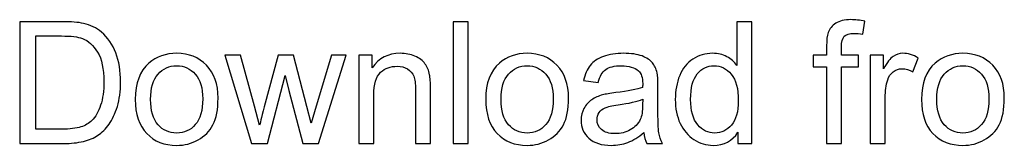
# Model space of a CAD drawing. Header units: millimetres. Extents: x -516 to 475, y -397 to 201.
# Tile 1 of 7: x -290 to -211, y -397 to -387. Entities that reach past the tile are written whole.
import ezdxf

# ---------------------------------------------------------------- set-up
doc = ezdxf.new("R2010")
doc.units = ezdxf.units.MM
doc.header["$MEASUREMENT"] = 0
doc.layers.add('Layer 1', color=7, linetype='Continuous')

msp = doc.modelspace()

# ---------------------------------------------------------------- linework, layer by layer
at = {"layer": 'Layer 1', "color": 250}
for points, knots in [([(-225.1702, -397.1004), (-225.1702, -397.1004), (-225.1702, -390.9567), (-225.1702, -390.9567), (-225.1702, -390.9567), (-225.1702, -390.9567), (-226.2327, -390.9567), (-226.2327, -390.9567), (-226.2327, -390.9567), (-226.2327, -390.9567), (-226.2327, -390.0304), (-226.2327, -390.0304), (-226.2327, -390.0304), (-226.2327, -390.0304), (-225.1702, -390.0304), (-225.1702, -390.0304), (-225.1702, -390.0304), (-225.1702, -390.0304), (-225.1702, -389.2812), (-225.1702, -389.2812), (-225.1702, -389.2812), (-225.1702, -388.8067), (-225.1293, -388.4548), (-225.0453, -388.2255), (-225.0453, -388.2255), (-224.9295, -387.9167), (-224.7297, -387.6647), (-224.4391, -387.4717), (-224.4391, -387.4717), (-224.1508, -387.2787), (-223.7444, -387.1834), (-223.2222, -387.1834), (-223.2222, -387.1834), (-222.8839, -387.1834), (-222.5115, -387.2242), (-222.1029, -387.3037), (-222.1029, -387.3037), (-222.1029, -387.3037), (-222.2822, -388.3526), (-222.2822, -388.3526), (-222.2822, -388.3526), (-222.532, -388.3095), (-222.7658, -388.2868), (-222.9883, -388.2868), (-222.9883, -388.2868), (-223.3516, -388.2868), (-223.6081, -388.364), (-223.7603, -388.5184), (-223.7603, -388.5184), (-223.9101, -388.6727), (-223.985, -388.9611), (-223.985, -389.3834), (-223.985, -389.3834), (-223.985, -389.3834), (-223.985, -390.0304), (-223.985, -390.0304), (-223.985, -390.0304), (-223.985, -390.0304), (-222.6092, -390.0304), (-222.6092, -390.0304), (-222.6092, -390.0304), (-222.6092, -390.0304), (-222.6092, -390.9567), (-222.6092, -390.9567), (-222.6092, -390.9567), (-222.6092, -390.9567), (-223.9714, -390.9567), (-223.9714, -390.9567), (-223.9714, -390.9567), (-223.9714, -390.9567), (-223.9714, -397.1004), (-223.9714, -397.1004), (-223.9714, -397.1004), (-223.9714, -397.1004), (-225.1702, -397.1004), (-225.1702, -397.1004)], [0, 0, 0, 0, 0.05, 0.05, 0.05, 0.05, 0.1, 0.1, 0.1, 0.1, 0.15, 0.15, 0.15, 0.15, 0.2, 0.2, 0.2, 0.2, 0.25, 0.25, 0.25, 0.25, 0.3, 0.3, 0.3, 0.3, 0.35, 0.35, 0.35, 0.35, 0.4, 0.4, 0.4, 0.4, 0.45, 0.45, 0.45, 0.45, 0.5, 0.5, 0.5, 0.5, 0.55, 0.55, 0.55, 0.55, 0.6, 0.6, 0.6, 0.6, 0.65, 0.65, 0.65, 0.65, 0.7, 0.7, 0.7, 0.7, 0.75, 0.75, 0.75, 0.75, 0.8, 0.8, 0.8, 0.8, 0.85, 0.85, 0.85, 0.85, 0.9, 0.9, 0.9, 0.9, 1, 1, 1, 1]), ([(-289.6742, -397.1004), (-289.6742, -397.1004), (-289.6742, -387.3468), (-289.6742, -387.3468), (-289.6742, -387.3468), (-289.6742, -387.3468), (-286.314, -387.3468), (-286.314, -387.3468), (-286.314, -387.3468), (-285.5557, -387.3468), (-284.9768, -387.3922), (-284.5772, -387.4853), (-284.5772, -387.4853), (-284.0187, -387.6147), (-283.5419, -387.8486), (-283.1468, -388.1846), (-283.1468, -388.1846), (-282.6315, -388.6205), (-282.2478, -389.1745), (-281.9935, -389.8511), (-281.9935, -389.8511), (-281.7369, -390.5276), (-281.6098, -391.3018), (-281.6098, -392.1714), (-281.6098, -392.1714), (-281.6098, -392.9115), (-281.6961, -393.5677), (-281.8686, -394.1398), (-281.8686, -394.1398), (-282.0412, -394.712), (-282.2637, -395.1865), (-282.5338, -395.5611), (-282.5338, -395.5611), (-282.8063, -395.9357), (-283.1014, -396.2308), (-283.4238, -396.4443), (-283.4238, -396.4443), (-283.7439, -396.6599), (-284.1322, -396.8234), (-284.5863, -396.9347), (-284.5863, -396.9347), (-285.0426, -397.0459), (-285.5648, -397.1004), (-286.1551, -397.1004), (-286.1551, -397.1004), (-286.1551, -397.1004), (-289.6742, -397.1004), (-289.6742, -397.1004)], [0, 0, 0, 0, 0.0769231, 0.0769231, 0.0769231, 0.0769231, 0.1538462, 0.1538462, 0.1538462, 0.1538462, 0.2307692, 0.2307692, 0.2307692, 0.2307692, 0.3076923, 0.3076923, 0.3076923, 0.3076923, 0.3846154, 0.3846154, 0.3846154, 0.3846154, 0.4615385, 0.4615385, 0.4615385, 0.4615385, 0.5384615, 0.5384615, 0.5384615, 0.5384615, 0.6153846, 0.6153846, 0.6153846, 0.6153846, 0.6923077, 0.6923077, 0.6923077, 0.6923077, 0.7692308, 0.7692308, 0.7692308, 0.7692308, 0.8461538, 0.8461538, 0.8461538, 0.8461538, 1, 1, 1, 1]), ([(-255.0235, -397.1004), (-255.0235, -397.1004), (-255.0235, -387.3468), (-255.0235, -387.3468), (-255.0235, -387.3468), (-255.0235, -387.3468), (-253.8247, -387.3468), (-253.8247, -387.3468), (-253.8247, -387.3468), (-253.8247, -387.3468), (-253.8247, -397.1004), (-253.8247, -397.1004), (-253.8247, -397.1004), (-253.8247, -397.1004), (-255.0235, -397.1004), (-255.0235, -397.1004)], [0, 0, 0, 0, 0.2, 0.2, 0.2, 0.2, 0.4, 0.4, 0.4, 0.4, 0.6, 0.6, 0.6, 0.6, 1, 1, 1, 1]), ([(-232.2538, -397.1004), (-232.2538, -397.1004), (-232.2538, -396.2036), (-232.2538, -396.2036), (-232.2538, -396.2036), (-232.701, -396.9006), (-233.3594, -397.2502), (-234.229, -397.2502), (-234.229, -397.2502), (-234.792, -397.2502), (-235.3097, -397.0959), (-235.7797, -396.7848), (-235.7797, -396.7848), (-236.2519, -396.476), (-236.6174, -396.0424), (-236.8785, -395.4884), (-236.8785, -395.4884), (-237.1374, -394.9322), (-237.2668, -394.2942), (-237.2668, -393.5722), (-237.2668, -393.5722), (-237.2668, -392.8684), (-237.1487, -392.2304), (-236.9149, -391.656), (-236.9149, -391.656), (-236.6787, -391.0839), (-236.3268, -390.6434), (-235.8569, -390.3392), (-235.8569, -390.3392), (-235.3892, -390.0327), (-234.8624, -389.8806), (-234.2835, -389.8806), (-234.2835, -389.8806), (-233.8566, -389.8806), (-233.4775, -389.9714), (-233.146, -390.1508), (-233.146, -390.1508), (-232.8145, -390.3301), (-232.5444, -390.5662), (-232.3355, -390.8546), (-232.3355, -390.8546), (-232.3355, -390.8546), (-232.3355, -387.3468), (-232.3355, -387.3468), (-232.3355, -387.3468), (-232.3355, -387.3468), (-231.1367, -387.3468), (-231.1367, -387.3468), (-231.1367, -387.3468), (-231.1367, -387.3468), (-231.1367, -397.1004), (-231.1367, -397.1004), (-231.1367, -397.1004), (-231.1367, -397.1004), (-232.2538, -397.1004), (-232.2538, -397.1004)], [0, 0, 0, 0, 0.0666667, 0.0666667, 0.0666667, 0.0666667, 0.1333333, 0.1333333, 0.1333333, 0.1333333, 0.2, 0.2, 0.2, 0.2, 0.2666667, 0.2666667, 0.2666667, 0.2666667, 0.3333333, 0.3333333, 0.3333333, 0.3333333, 0.4, 0.4, 0.4, 0.4, 0.4666667, 0.4666667, 0.4666667, 0.4666667, 0.5333333, 0.5333333, 0.5333333, 0.5333333, 0.6, 0.6, 0.6, 0.6, 0.6666667, 0.6666667, 0.6666667, 0.6666667, 0.7333333, 0.7333333, 0.7333333, 0.7333333, 0.8, 0.8, 0.8, 0.8, 0.8666667, 0.8666667, 0.8666667, 0.8666667, 1, 1, 1, 1]), ([(-288.3801, -395.9561), (-288.3801, -395.9561), (-286.3004, -395.9561), (-286.3004, -395.9561), (-286.3004, -395.9561), (-285.6579, -395.9561), (-285.1538, -395.8971), (-284.7883, -395.7768), (-284.7883, -395.7768), (-284.4228, -395.6564), (-284.1322, -395.4884), (-283.9142, -395.2705), (-283.9142, -395.2705), (-283.61, -394.964), (-283.3716, -394.5508), (-283.2013, -394.0331), (-283.2013, -394.0331), (-283.031, -393.5155), (-282.9448, -392.8888), (-282.9448, -392.151), (-282.9448, -392.151), (-282.9448, -391.1293), (-283.1128, -390.3437), (-283.4465, -389.7943), (-283.4465, -389.7943), (-283.7803, -389.2449), (-284.1867, -388.8771), (-284.6657, -388.6909), (-284.6657, -388.6909), (-285.0108, -388.5569), (-285.5671, -388.4911), (-286.3344, -388.4911), (-286.3344, -388.4911), (-286.3344, -388.4911), (-288.3801, -388.4911), (-288.3801, -388.4911), (-288.3801, -388.4911), (-288.3801, -388.4911), (-288.3801, -395.9561), (-288.3801, -395.9561)], [0, 0, 0, 0, 0.0909091, 0.0909091, 0.0909091, 0.0909091, 0.1818182, 0.1818182, 0.1818182, 0.1818182, 0.2727273, 0.2727273, 0.2727273, 0.2727273, 0.3636364, 0.3636364, 0.3636364, 0.3636364, 0.4545455, 0.4545455, 0.4545455, 0.4545455, 0.5454545, 0.5454545, 0.5454545, 0.5454545, 0.6363636, 0.6363636, 0.6363636, 0.6363636, 0.7272727, 0.7272727, 0.7272727, 0.7272727, 0.8181818, 0.8181818, 0.8181818, 0.8181818, 1, 1, 1, 1]), ([(-280.436, -393.5654), (-280.436, -392.2599), (-280.0727, -391.2928), (-279.3439, -390.6639), (-279.3439, -390.6639), (-278.7377, -390.1417), (-277.9953, -389.8806), (-277.1212, -389.8806), (-277.1212, -389.8806), (-276.1518, -389.8806), (-275.3571, -390.1984), (-274.7396, -390.8341), (-274.7396, -390.8341), (-274.1243, -391.4676), (-273.8155, -392.3462), (-273.8155, -393.4655), (-273.8155, -393.4655), (-273.8155, -394.3737), (-273.9517, -395.0866), (-274.2242, -395.6065), (-274.2242, -395.6065), (-274.4966, -396.1264), (-274.894, -396.5305), (-275.4161, -396.8189), (-275.4161, -396.8189), (-275.9361, -397.1072), (-276.5059, -397.2502), (-277.1212, -397.2502), (-277.1212, -397.2502), (-278.1111, -397.2502), (-278.9103, -396.9347), (-279.521, -396.3012), (-279.521, -396.3012), (-280.1317, -395.6678), (-280.436, -394.7551), (-280.436, -393.5654)], [0, 0, 0, 0, 0.1, 0.1, 0.1, 0.1, 0.2, 0.2, 0.2, 0.2, 0.3, 0.3, 0.3, 0.3, 0.4, 0.4, 0.4, 0.4, 0.5, 0.5, 0.5, 0.5, 0.6, 0.6, 0.6, 0.6, 0.7, 0.7, 0.7, 0.7, 0.8, 0.8, 0.8, 0.8, 1, 1, 1, 1]), ([(-271.1387, -397.1004), (-271.1387, -397.1004), (-273.2751, -390.0304), (-273.2751, -390.0304), (-273.2751, -390.0304), (-273.2751, -390.0304), (-272.0219, -390.0304), (-272.0219, -390.0304), (-272.0219, -390.0304), (-272.0219, -390.0304), (-270.8935, -394.1103), (-270.8935, -394.1103), (-270.8935, -394.1103), (-270.8935, -394.1103), (-270.4939, -395.6292), (-270.4939, -395.6292), (-270.4939, -395.6292), (-270.478, -395.5543), (-270.3554, -395.0684), (-270.1284, -394.1716), (-270.1284, -394.1716), (-270.1284, -394.1716), (-269.0091, -390.0304), (-269.0091, -390.0304), (-269.0091, -390.0304), (-269.0091, -390.0304), (-267.7808, -390.0304), (-267.7808, -390.0304), (-267.7808, -390.0304), (-267.7808, -390.0304), (-266.716, -394.1353), (-266.716, -394.1353), (-266.716, -394.1353), (-266.716, -394.1353), (-266.3686, -395.4816), (-266.3686, -395.4816), (-266.3686, -395.4816), (-266.3686, -395.4816), (-265.9622, -394.1171), (-265.9622, -394.1171), (-265.9622, -394.1171), (-265.9622, -394.1171), (-264.7408, -390.0304), (-264.7408, -390.0304), (-264.7408, -390.0304), (-264.7408, -390.0304), (-263.5761, -390.0304), (-263.5761, -390.0304), (-263.5761, -390.0304), (-263.5761, -390.0304), (-265.7942, -397.1004), (-265.7942, -397.1004), (-265.7942, -397.1004), (-265.7942, -397.1004), (-267.0339, -397.1004), (-267.0339, -397.1004), (-267.0339, -397.1004), (-267.0339, -397.1004), (-268.1554, -392.8707), (-268.1554, -392.8707), (-268.1554, -392.8707), (-268.1554, -392.8707), (-268.4392, -391.6606), (-268.4392, -391.6606), (-268.4392, -391.6606), (-268.4392, -391.6606), (-269.8696, -397.1004), (-269.8696, -397.1004), (-269.8696, -397.1004), (-269.8696, -397.1004), (-271.1387, -397.1004), (-271.1387, -397.1004)], [0, 0, 0, 0, 0.0526316, 0.0526316, 0.0526316, 0.0526316, 0.1052632, 0.1052632, 0.1052632, 0.1052632, 0.1578947, 0.1578947, 0.1578947, 0.1578947, 0.2105263, 0.2105263, 0.2105263, 0.2105263, 0.2631579, 0.2631579, 0.2631579, 0.2631579, 0.3157895, 0.3157895, 0.3157895, 0.3157895, 0.3684211, 0.3684211, 0.3684211, 0.3684211, 0.4210526, 0.4210526, 0.4210526, 0.4210526, 0.4736842, 0.4736842, 0.4736842, 0.4736842, 0.5263158, 0.5263158, 0.5263158, 0.5263158, 0.5789474, 0.5789474, 0.5789474, 0.5789474, 0.6315789, 0.6315789, 0.6315789, 0.6315789, 0.6842105, 0.6842105, 0.6842105, 0.6842105, 0.7368421, 0.7368421, 0.7368421, 0.7368421, 0.7894737, 0.7894737, 0.7894737, 0.7894737, 0.8421053, 0.8421053, 0.8421053, 0.8421053, 0.8947368, 0.8947368, 0.8947368, 0.8947368, 1, 1, 1, 1]), ([(-262.5725, -397.1004), (-262.5725, -397.1004), (-262.5725, -390.0304), (-262.5725, -390.0304), (-262.5725, -390.0304), (-262.5725, -390.0304), (-261.4964, -390.0304), (-261.4964, -390.0304), (-261.4964, -390.0304), (-261.4964, -390.0304), (-261.4964, -391.0339), (-261.4964, -391.0339), (-261.4964, -391.0339), (-260.9787, -390.2643), (-260.2295, -389.8806), (-259.251, -389.8806), (-259.251, -389.8806), (-258.8241, -389.8806), (-258.4336, -389.9578), (-258.0772, -390.1099), (-258.0772, -390.1099), (-257.7207, -390.262), (-257.4528, -390.4641), (-257.2757, -390.7115), (-257.2757, -390.7115), (-257.0986, -390.959), (-256.9738, -391.2542), (-256.9034, -391.5947), (-256.9034, -391.5947), (-256.8602, -391.8172), (-256.8375, -392.2055), (-256.8375, -392.7594), (-256.8375, -392.7594), (-256.8375, -392.7594), (-256.8375, -397.1004), (-256.8375, -397.1004), (-256.8375, -397.1004), (-256.8375, -397.1004), (-258.0363, -397.1004), (-258.0363, -397.1004), (-258.0363, -397.1004), (-258.0363, -397.1004), (-258.0363, -392.8048), (-258.0363, -392.8048), (-258.0363, -392.8048), (-258.0363, -392.3167), (-258.0817, -391.9512), (-258.1748, -391.7105), (-258.1748, -391.7105), (-258.2679, -391.4698), (-258.4336, -391.2769), (-258.6697, -391.1316), (-258.6697, -391.1316), (-258.9059, -390.9885), (-259.1851, -390.9159), (-259.503, -390.9159), (-259.503, -390.9159), (-260.0115, -390.9159), (-260.4497, -391.0771), (-260.8198, -391.4017), (-260.8198, -391.4017), (-261.1899, -391.7241), (-261.3738, -392.3394), (-261.3738, -393.243), (-261.3738, -393.243), (-261.3738, -393.243), (-261.3738, -397.1004), (-261.3738, -397.1004), (-261.3738, -397.1004), (-261.3738, -397.1004), (-262.5725, -397.1004), (-262.5725, -397.1004)], [0, 0, 0, 0, 0.0526316, 0.0526316, 0.0526316, 0.0526316, 0.1052632, 0.1052632, 0.1052632, 0.1052632, 0.1578947, 0.1578947, 0.1578947, 0.1578947, 0.2105263, 0.2105263, 0.2105263, 0.2105263, 0.2631579, 0.2631579, 0.2631579, 0.2631579, 0.3157895, 0.3157895, 0.3157895, 0.3157895, 0.3684211, 0.3684211, 0.3684211, 0.3684211, 0.4210526, 0.4210526, 0.4210526, 0.4210526, 0.4736842, 0.4736842, 0.4736842, 0.4736842, 0.5263158, 0.5263158, 0.5263158, 0.5263158, 0.5789474, 0.5789474, 0.5789474, 0.5789474, 0.6315789, 0.6315789, 0.6315789, 0.6315789, 0.6842105, 0.6842105, 0.6842105, 0.6842105, 0.7368421, 0.7368421, 0.7368421, 0.7368421, 0.7894737, 0.7894737, 0.7894737, 0.7894737, 0.8421053, 0.8421053, 0.8421053, 0.8421053, 0.8947368, 0.8947368, 0.8947368, 0.8947368, 1, 1, 1, 1]), ([(-252.4194, -393.5654), (-252.4194, -392.2599), (-252.0561, -391.2928), (-251.3273, -390.6639), (-251.3273, -390.6639), (-250.7211, -390.1417), (-249.9787, -389.8806), (-249.1046, -389.8806), (-249.1046, -389.8806), (-248.1352, -389.8806), (-247.3405, -390.1984), (-246.723, -390.8341), (-246.723, -390.8341), (-246.1077, -391.4676), (-245.7989, -392.3462), (-245.7989, -393.4655), (-245.7989, -393.4655), (-245.7989, -394.3737), (-245.9351, -395.0866), (-246.2076, -395.6065), (-246.2076, -395.6065), (-246.48, -396.1264), (-246.8774, -396.5305), (-247.3995, -396.8189), (-247.3995, -396.8189), (-247.9195, -397.1072), (-248.4893, -397.2502), (-249.1046, -397.2502), (-249.1046, -397.2502), (-250.0945, -397.2502), (-250.8937, -396.9347), (-251.5044, -396.3012), (-251.5044, -396.3012), (-252.1151, -395.6678), (-252.4194, -394.7551), (-252.4194, -393.5654)], [0, 0, 0, 0, 0.1, 0.1, 0.1, 0.1, 0.2, 0.2, 0.2, 0.2, 0.3, 0.3, 0.3, 0.3, 0.4, 0.4, 0.4, 0.4, 0.5, 0.5, 0.5, 0.5, 0.6, 0.6, 0.6, 0.6, 0.7, 0.7, 0.7, 0.7, 0.8, 0.8, 0.8, 0.8, 1, 1, 1, 1]), ([(-239.7756, -396.215), (-240.2206, -396.5941), (-240.6497, -396.8597), (-241.0606, -397.0164), (-241.0606, -397.0164), (-241.4715, -397.1731), (-241.912, -397.2502), (-242.3842, -397.2502), (-242.3842, -397.2502), (-243.1607, -397.2502), (-243.7578, -397.0618), (-244.1756, -396.6826), (-244.1756, -396.6826), (-244.5933, -396.3058), (-244.8022, -395.8222), (-244.8022, -395.2341), (-244.8022, -395.2341), (-244.8022, -394.889), (-244.7227, -394.5735), (-244.5661, -394.2874), (-244.5661, -394.2874), (-244.4072, -394.0013), (-244.2005, -393.7743), (-243.9463, -393.6017), (-243.9463, -393.6017), (-243.6897, -393.4292), (-243.4036, -393.2975), (-243.0835, -393.209), (-243.0835, -393.209), (-242.8474, -393.1477), (-242.4909, -393.0886), (-242.0164, -393.0296), (-242.0164, -393.0296), (-241.0493, -392.9161), (-240.3341, -392.7776), (-239.8777, -392.6187), (-239.8777, -392.6187), (-239.8732, -392.4552), (-239.8709, -392.3508), (-239.8709, -392.3076), (-239.8709, -392.3076), (-239.8709, -391.8218), (-239.9844, -391.4789), (-240.2115, -391.2791), (-240.2115, -391.2791), (-240.518, -391.009), (-240.9743, -390.875), (-241.5783, -390.875), (-241.5783, -390.875), (-242.1436, -390.875), (-242.5613, -390.9749), (-242.8292, -391.1724), (-242.8292, -391.1724), (-243.0994, -391.37), (-243.2969, -391.7196), (-243.4263, -392.2236), (-243.4263, -392.2236), (-243.4263, -392.2236), (-244.5979, -392.0601), (-244.5979, -392.0601), (-244.5979, -392.0601), (-244.4912, -391.5584), (-244.3163, -391.152), (-244.0711, -390.8432), (-244.0711, -390.8432), (-243.8259, -390.5345), (-243.4718, -390.2983), (-243.0086, -390.1303), (-243.0086, -390.1303), (-242.5477, -389.9646), (-242.0096, -389.8806), (-241.4012, -389.8806), (-241.4012, -389.8806), (-240.7972, -389.8806), (-240.3046, -389.951), (-239.9254, -390.094), (-239.9254, -390.094), (-239.5485, -390.237), (-239.2693, -390.4141), (-239.0922, -390.6298), (-239.0922, -390.6298), (-238.9151, -390.8455), (-238.7902, -391.1179), (-238.7176, -391.4471), (-238.7176, -391.4471), (-238.679, -391.6515), (-238.6585, -392.0193), (-238.6585, -392.5483), (-238.6585, -392.5483), (-238.6585, -392.5483), (-238.6585, -394.1375), (-238.6585, -394.1375), (-238.6585, -394.1375), (-238.6585, -395.2478), (-238.6336, -395.9493), (-238.5836, -396.2467), (-238.5836, -396.2467), (-238.5359, -396.5442), (-238.436, -396.828), (-238.2907, -397.1004), (-238.2907, -397.1004), (-238.2907, -397.1004), (-239.544, -397.1004), (-239.544, -397.1004), (-239.544, -397.1004), (-239.6643, -396.8484), (-239.7415, -396.5532), (-239.7756, -396.215)], [0, 0, 0, 0, 0.0357143, 0.0357143, 0.0357143, 0.0357143, 0.0714286, 0.0714286, 0.0714286, 0.0714286, 0.1071429, 0.1071429, 0.1071429, 0.1071429, 0.1428571, 0.1428571, 0.1428571, 0.1428571, 0.1785714, 0.1785714, 0.1785714, 0.1785714, 0.2142857, 0.2142857, 0.2142857, 0.2142857, 0.25, 0.25, 0.25, 0.25, 0.2857143, 0.2857143, 0.2857143, 0.2857143, 0.3214286, 0.3214286, 0.3214286, 0.3214286, 0.3571429, 0.3571429, 0.3571429, 0.3571429, 0.3928571, 0.3928571, 0.3928571, 0.3928571, 0.4285714, 0.4285714, 0.4285714, 0.4285714, 0.4642857, 0.4642857, 0.4642857, 0.4642857, 0.5, 0.5, 0.5, 0.5, 0.5357143, 0.5357143, 0.5357143, 0.5357143, 0.5714286, 0.5714286, 0.5714286, 0.5714286, 0.6071429, 0.6071429, 0.6071429, 0.6071429, 0.6428571, 0.6428571, 0.6428571, 0.6428571, 0.6785714, 0.6785714, 0.6785714, 0.6785714, 0.7142857, 0.7142857, 0.7142857, 0.7142857, 0.75, 0.75, 0.75, 0.75, 0.7857143, 0.7857143, 0.7857143, 0.7857143, 0.8214286, 0.8214286, 0.8214286, 0.8214286, 0.8571429, 0.8571429, 0.8571429, 0.8571429, 0.8928571, 0.8928571, 0.8928571, 0.8928571, 0.9285714, 0.9285714, 0.9285714, 0.9285714, 1, 1, 1, 1]), ([(-221.6852, -397.1004), (-221.6852, -397.1004), (-221.6852, -390.0304), (-221.6852, -390.0304), (-221.6852, -390.0304), (-221.6852, -390.0304), (-220.609, -390.0304), (-220.609, -390.0304), (-220.609, -390.0304), (-220.609, -390.0304), (-220.609, -391.1134), (-220.609, -391.1134), (-220.609, -391.1134), (-220.3343, -390.6116), (-220.08, -390.2802), (-219.8461, -390.1212), (-219.8461, -390.1212), (-219.6123, -389.96), (-219.3557, -389.8806), (-219.0765, -389.8806), (-219.0765, -389.8806), (-218.6724, -389.8806), (-218.2614, -390.0077), (-217.8437, -390.2597), (-217.8437, -390.2597), (-217.8437, -390.2597), (-218.2705, -391.3654), (-218.2705, -391.3654), (-218.2705, -391.3654), (-218.5611, -391.2019), (-218.8517, -391.1202), (-219.1423, -391.1202), (-219.1423, -391.1202), (-219.4034, -391.1202), (-219.6373, -391.1997), (-219.8439, -391.3563), (-219.8439, -391.3563), (-220.0505, -391.513), (-220.198, -391.7309), (-220.2866, -392.0102), (-220.2866, -392.0102), (-220.4205, -392.4348), (-220.4864, -392.9002), (-220.4864, -393.4065), (-220.4864, -393.4065), (-220.4864, -393.4065), (-220.4864, -397.1004), (-220.4864, -397.1004), (-220.4864, -397.1004), (-220.4864, -397.1004), (-221.6852, -397.1004), (-221.6852, -397.1004)], [0, 0, 0, 0, 0.0714286, 0.0714286, 0.0714286, 0.0714286, 0.1428571, 0.1428571, 0.1428571, 0.1428571, 0.2142857, 0.2142857, 0.2142857, 0.2142857, 0.2857143, 0.2857143, 0.2857143, 0.2857143, 0.3571429, 0.3571429, 0.3571429, 0.3571429, 0.4285714, 0.4285714, 0.4285714, 0.4285714, 0.5, 0.5, 0.5, 0.5, 0.5714286, 0.5714286, 0.5714286, 0.5714286, 0.6428571, 0.6428571, 0.6428571, 0.6428571, 0.7142857, 0.7142857, 0.7142857, 0.7142857, 0.7857143, 0.7857143, 0.7857143, 0.7857143, 0.8571429, 0.8571429, 0.8571429, 0.8571429, 1, 1, 1, 1]), ([(-217.5849, -393.5654), (-217.5849, -392.2599), (-217.2216, -391.2928), (-216.4928, -390.6639), (-216.4928, -390.6639), (-215.8866, -390.1417), (-215.1442, -389.8806), (-214.2701, -389.8806), (-214.2701, -389.8806), (-213.3007, -389.8806), (-212.506, -390.1984), (-211.8885, -390.8341), (-211.8885, -390.8341), (-211.2732, -391.4676), (-210.9644, -392.3462), (-210.9644, -393.4655), (-210.9644, -393.4655), (-210.9644, -394.3737), (-211.1006, -395.0866), (-211.3731, -395.6065), (-211.3731, -395.6065), (-211.6455, -396.1264), (-212.0429, -396.5305), (-212.565, -396.8189), (-212.565, -396.8189), (-213.085, -397.1072), (-213.6548, -397.2502), (-214.2701, -397.2502), (-214.2701, -397.2502), (-215.26, -397.2502), (-216.0592, -396.9347), (-216.6699, -396.3012), (-216.6699, -396.3012), (-217.2806, -395.6678), (-217.5849, -394.7551), (-217.5849, -393.5654)], [0, 0, 0, 0, 0.1, 0.1, 0.1, 0.1, 0.2, 0.2, 0.2, 0.2, 0.3, 0.3, 0.3, 0.3, 0.4, 0.4, 0.4, 0.4, 0.5, 0.5, 0.5, 0.5, 0.6, 0.6, 0.6, 0.6, 0.7, 0.7, 0.7, 0.7, 0.8, 0.8, 0.8, 0.8, 1, 1, 1, 1]), ([(-279.21, -393.5677), (-279.21, -394.4713), (-279.0124, -395.1479), (-278.6174, -395.5951), (-278.6174, -395.5951), (-278.2201, -396.0447), (-277.7229, -396.2694), (-277.1212, -396.2694), (-277.1212, -396.2694), (-276.5264, -396.2694), (-276.0314, -396.0447), (-275.6341, -395.5929), (-275.6341, -395.5929), (-275.2391, -395.1411), (-275.0415, -394.4531), (-275.0415, -393.5291), (-275.0415, -393.5291), (-275.0415, -392.6573), (-275.2413, -391.9966), (-275.6386, -391.5493), (-275.6386, -391.5493), (-276.036, -391.0998), (-276.5309, -390.875), (-277.1212, -390.875), (-277.1212, -390.875), (-277.7229, -390.875), (-278.2201, -391.0975), (-278.6174, -391.5448), (-278.6174, -391.5448), (-279.0124, -391.992), (-279.21, -392.6663), (-279.21, -393.5677)], [0, 0, 0, 0, 0.1111111, 0.1111111, 0.1111111, 0.1111111, 0.2222222, 0.2222222, 0.2222222, 0.2222222, 0.3333333, 0.3333333, 0.3333333, 0.3333333, 0.4444444, 0.4444444, 0.4444444, 0.4444444, 0.5555556, 0.5555556, 0.5555556, 0.5555556, 0.6666667, 0.6666667, 0.6666667, 0.6666667, 0.7777778, 0.7777778, 0.7777778, 0.7777778, 1, 1, 1, 1]), ([(-251.1934, -393.5677), (-251.1934, -394.4713), (-250.9958, -395.1479), (-250.6008, -395.5951), (-250.6008, -395.5951), (-250.2035, -396.0447), (-249.7063, -396.2694), (-249.1046, -396.2694), (-249.1046, -396.2694), (-248.5098, -396.2694), (-248.0148, -396.0447), (-247.6175, -395.5929), (-247.6175, -395.5929), (-247.2225, -395.1411), (-247.0249, -394.4531), (-247.0249, -393.5291), (-247.0249, -393.5291), (-247.0249, -392.6573), (-247.2247, -391.9966), (-247.622, -391.5493), (-247.622, -391.5493), (-248.0194, -391.0998), (-248.5143, -390.875), (-249.1046, -390.875), (-249.1046, -390.875), (-249.7063, -390.875), (-250.2035, -391.0975), (-250.6008, -391.5448), (-250.6008, -391.5448), (-250.9958, -391.992), (-251.1934, -392.6663), (-251.1934, -393.5677)], [0, 0, 0, 0, 0.1111111, 0.1111111, 0.1111111, 0.1111111, 0.2222222, 0.2222222, 0.2222222, 0.2222222, 0.3333333, 0.3333333, 0.3333333, 0.3333333, 0.4444444, 0.4444444, 0.4444444, 0.4444444, 0.5555556, 0.5555556, 0.5555556, 0.5555556, 0.6666667, 0.6666667, 0.6666667, 0.6666667, 0.7777778, 0.7777778, 0.7777778, 0.7777778, 1, 1, 1, 1]), ([(-236.0408, -393.5745), (-236.0408, -394.4781), (-235.85, -395.1524), (-235.4664, -395.5997), (-235.4664, -395.5997), (-235.0849, -396.0469), (-234.6331, -396.2694), (-234.1132, -396.2694), (-234.1132, -396.2694), (-233.5887, -396.2694), (-233.1437, -396.056), (-232.7759, -395.6292), (-232.7759, -395.6292), (-232.4104, -395.2024), (-232.2265, -394.5508), (-232.2265, -393.6744), (-232.2265, -393.6744), (-232.2265, -392.7117), (-232.4127, -392.0034), (-232.7873, -391.5516), (-232.7873, -391.5516), (-233.1596, -391.0998), (-233.6205, -390.875), (-234.1677, -390.875), (-234.1677, -390.875), (-234.7012, -390.875), (-235.1462, -391.0907), (-235.5049, -391.5243), (-235.5049, -391.5243), (-235.8614, -391.958), (-236.0408, -392.6414), (-236.0408, -393.5745)], [0, 0, 0, 0, 0.1111111, 0.1111111, 0.1111111, 0.1111111, 0.2222222, 0.2222222, 0.2222222, 0.2222222, 0.3333333, 0.3333333, 0.3333333, 0.3333333, 0.4444444, 0.4444444, 0.4444444, 0.4444444, 0.5555556, 0.5555556, 0.5555556, 0.5555556, 0.6666667, 0.6666667, 0.6666667, 0.6666667, 0.7777778, 0.7777778, 0.7777778, 0.7777778, 1, 1, 1, 1]), ([(-216.3589, -393.5677), (-216.3589, -394.4713), (-216.1613, -395.1479), (-215.7663, -395.5951), (-215.7663, -395.5951), (-215.369, -396.0447), (-214.8718, -396.2694), (-214.2701, -396.2694), (-214.2701, -396.2694), (-213.6753, -396.2694), (-213.1803, -396.0447), (-212.783, -395.5929), (-212.783, -395.5929), (-212.388, -395.1411), (-212.1904, -394.4531), (-212.1904, -393.5291), (-212.1904, -393.5291), (-212.1904, -392.6573), (-212.3902, -391.9966), (-212.7875, -391.5493), (-212.7875, -391.5493), (-213.1849, -391.0998), (-213.6798, -390.875), (-214.2701, -390.875), (-214.2701, -390.875), (-214.8718, -390.875), (-215.369, -391.0975), (-215.7663, -391.5448), (-215.7663, -391.5448), (-216.1613, -391.992), (-216.3589, -392.6663), (-216.3589, -393.5677)], [0, 0, 0, 0, 0.1111111, 0.1111111, 0.1111111, 0.1111111, 0.2222222, 0.2222222, 0.2222222, 0.2222222, 0.3333333, 0.3333333, 0.3333333, 0.3333333, 0.4444444, 0.4444444, 0.4444444, 0.4444444, 0.5555556, 0.5555556, 0.5555556, 0.5555556, 0.6666667, 0.6666667, 0.6666667, 0.6666667, 0.7777778, 0.7777778, 0.7777778, 0.7777778, 1, 1, 1, 1]), ([(-239.8709, -393.5586), (-240.3068, -393.7357), (-240.9607, -393.8855), (-241.8325, -394.0081), (-241.8325, -394.0081), (-242.3275, -394.0785), (-242.6771, -394.158), (-242.8815, -394.2465), (-242.8815, -394.2465), (-243.0858, -394.3351), (-243.2424, -394.4645), (-243.3537, -394.6325), (-243.3537, -394.6325), (-243.4649, -394.8028), (-243.5217, -394.9912), (-243.5217, -395.2001), (-243.5217, -395.2001), (-243.5217, -395.5157), (-243.4014, -395.7813), (-243.1584, -395.9925), (-243.1584, -395.9925), (-242.9155, -396.2036), (-242.5613, -396.3103), (-242.0959, -396.3103), (-242.0959, -396.3103), (-241.635, -396.3103), (-241.2241, -396.2104), (-240.8631, -396.0083), (-240.8631, -396.0083), (-240.5044, -395.8086), (-240.2387, -395.5338), (-240.0707, -395.1865), (-240.0707, -395.1865), (-239.9413, -394.9163), (-239.8777, -394.519), (-239.8777, -393.9945), (-239.8777, -393.9945), (-239.8777, -393.9945), (-239.8709, -393.5586), (-239.8709, -393.5586)], [0, 0, 0, 0, 0.0909091, 0.0909091, 0.0909091, 0.0909091, 0.1818182, 0.1818182, 0.1818182, 0.1818182, 0.2727273, 0.2727273, 0.2727273, 0.2727273, 0.3636364, 0.3636364, 0.3636364, 0.3636364, 0.4545455, 0.4545455, 0.4545455, 0.4545455, 0.5454545, 0.5454545, 0.5454545, 0.5454545, 0.6363636, 0.6363636, 0.6363636, 0.6363636, 0.7272727, 0.7272727, 0.7272727, 0.7272727, 0.8181818, 0.8181818, 0.8181818, 0.8181818, 1, 1, 1, 1])]:
    msp.add_open_spline(points, degree=3, knots=knots, dxfattribs=at)

doc.saveas('drawing.dxf')
